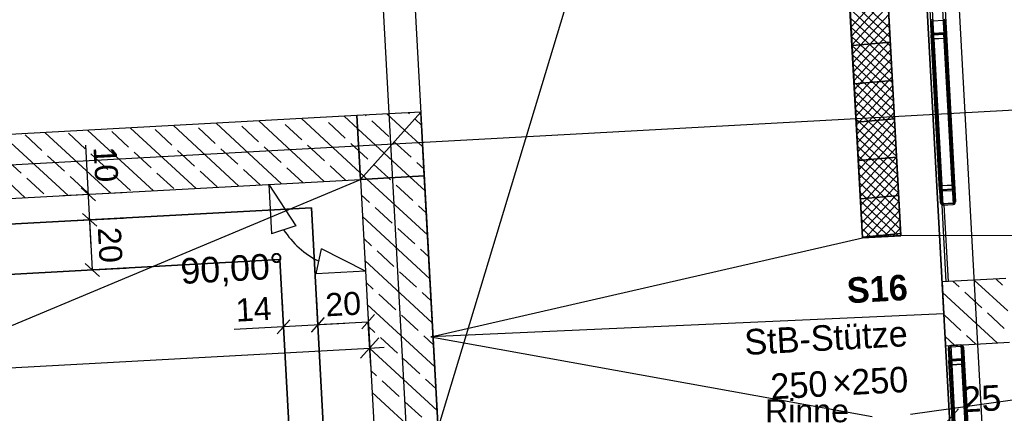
# Model space of a CAD drawing. Extents: x -181 to 1388, y 138 to 979.
# Tile 33 of 82: x 611 to 688, y 436 to 466. Entities that reach past the tile are written whole.
import ezdxf
from ezdxf.lldxf.tags import DXFTag

# ---------------------------------------------------------------- set-up
doc = ezdxf.new("R2010")
doc.units = 0
doc.layers.get('0').update_dxf_attribs({"lineweight": 25})
for name, color, linetype, lineweight, true_color in [('01AFU Allgemein Bemaßung', 7, 'Continuous', 25, 0x848484), ('20 Bodenaufbau - Gefällelinien', 7, 'Continuous', 25, 0x848484), ('20 Dach Stb-Decke', 7, 'Continuous', 25, 0x848484), ('20 Gitterwände', 7, 'Continuous', 25, 0x848484), ('20 Innenwände', 7, 'Continuous', 25, 0x848484), ('20 Stützen', 7, 'Continuous', 25, 0x848484), ('20 Stützen - Beschriftung', 7, 'Continuous', 25, 0x848484), ('70 Bodenabläufe+Rinnen', 7, 'Continuous', 25, 0x848484), ('A-0', 7, 'Continuous', 25, 0x848484), ('S_Betriebswasser', 3, 'Buchstabe-B', 35, 0x00ff00), ('S_Einrichtung', 7, 'Continuous', 35, 0x9dff9d), ('S_Kaltwasser', 3, 'Continuous', 35, 0x00ff00), ('S_Mass', 150, 'Continuous', 25, 0x007fff)]:
    doc.layers.add(name, color=color, linetype=linetype, lineweight=lineweight, true_color=true_color)
doc.layers.add('02 Raster Gebäude', color=7, linetype='Continuous', lineweight=25)
doc.layers.add('X_Text', color=7, linetype='Continuous', lineweight=25)
doc.styles.get("Standard").update_dxf_attribs({"font": 'arial.ttf'})
tags = doc.linetypes.add('Buchstabe-B', pattern='A,82,-6,["B",Standard,S=3.6,R=0,X=-3.6,Y=-1.8],-2', length=90).pattern_tags.tags
tags[15:16] = [DXFTag(74, 4), DXFTag(75, 0), DXFTag(340, '0'), DXFTag(46, 0.0), DXFTag(50, 0.0), DXFTag(44, 0.0), DXFTag(45, 0.0)]
tags[4:5] = [DXFTag(74, 4), DXFTag(75, 0), DXFTag(340, '0'), DXFTag(46, 0.0), DXFTag(50, 0.0), DXFTag(44, 0.0), DXFTag(45, 0.0)]
tags = doc.linetypes.add('Raster', pattern=[0.2, 0.1, -0.05, 0, -0.05]).pattern_tags.tags
tags[10:11] = [DXFTag(74, 4), DXFTag(75, 0), DXFTag(340, '0'), DXFTag(46, 1.0), DXFTag(50, 0.0), DXFTag(44, 0.0), DXFTag(45, 0.0)]
tags[8:9] = [DXFTag(74, 4), DXFTag(75, 0), DXFTag(340, '0'), DXFTag(46, 1.0), DXFTag(50, 0.0), DXFTag(44, 0.0), DXFTag(45, 0.0)]
tags[6:7] = [DXFTag(74, 4), DXFTag(75, 0), DXFTag(340, '0'), DXFTag(46, 1.0), DXFTag(50, 0.0), DXFTag(44, 0.0), DXFTag(45, 0.0)]
tags[4:5] = [DXFTag(74, 4), DXFTag(75, 0), DXFTag(340, '0'), DXFTag(46, 1.0), DXFTag(50, 0.0), DXFTag(44, 0.0), DXFTag(45, 0.0)]
tags = doc.linetypes.add('Strichlinie eng', pattern=[0.115, 0.075, -0.04]).pattern_tags.tags
tags[6:7] = [DXFTag(74, 4), DXFTag(75, 0), DXFTag(340, '0'), DXFTag(46, 1.0), DXFTag(50, 0.0), DXFTag(44, 0.0), DXFTag(45, 0.0)]
tags[4:5] = [DXFTag(74, 4), DXFTag(75, 0), DXFTag(340, '0'), DXFTag(46, 1.0), DXFTag(50, 0.0), DXFTag(44, 0.0), DXFTag(45, 0.0)]
tags = doc.linetypes.add('Öffnungslinie Tür Fenster', pattern=[0.115, 0.075, -0.04]).pattern_tags.tags
tags[6:7] = [DXFTag(74, 4), DXFTag(75, 0), DXFTag(340, '0'), DXFTag(46, 1.0), DXFTag(50, 0.0), DXFTag(44, 0.0), DXFTag(45, 0.0)]
tags[4:5] = [DXFTag(74, 4), DXFTag(75, 0), DXFTag(340, '0'), DXFTag(46, 1.0), DXFTag(50, 0.0), DXFTag(44, 0.0), DXFTag(45, 0.0)]

# ---------------------------------------------------------------- blocks, each defined once
blk = doc.blocks.new('Referenz-A07F5V09WF')
at = {"layer": '01AFU Allgemein Bemaßung', "lineweight": -2}
for p, q in [((630.578, 453.417), (632.693, 450.183)), ((630.578, 453.417), (630.792, 449.559)), ((632.693, 450.183), (630.792, 449.559)), ((634.29, 446.424), (634.703, 448.381)), ((638.149, 446.632), (634.703, 448.381)), ((638.149, 446.632), (634.29, 446.424)), ((638.554, 439.208), (638.368, 442.609)), ((637.769, 439.822), (639.185, 441.402)), ((638.477, 440.612), (639.6, 440.674)), ((465.944, 431.185), (638.477, 440.612)), ((683.74, 437.057), (683.926, 433.656)), ((684.557, 435.85), (683.142, 434.27))]:
    blk.add_line(p, q, dxfattribs=at)
blk.add_ellipse((637.756, 453.81), major_axis=(-6.013, -3.939), ratio=1, start_param=0, end_param=0.520391, dxfattribs=at)
at = {"layer": '02 Raster Gebäude', "linetype": 'Raster', "lineweight": -2, "ltscale": 56.250004}
for p, q in [((658.772, 938.924), (695.782, 262.802)), ((613.839, 936.464), (650.815, 260.979)), ((590.245, 257.658), (746.644, 773.475)), ((1010.163, 476.805), (317.411, 438.884))]:
    blk.add_line(p, q, dxfattribs=at)
at = {"layer": '20 Bodenaufbau - Gefällelinien', "lineweight": -2}
for p, q in [((677.296, 499.322), (680.029, 449.396)), ((677.033, 449.232), (674.3, 499.158)), ((680.029, 449.396), (677.033, 449.232)), ((683.399, 443.297), (643.272, 441.48))]:
    blk.add_line(p, q, dxfattribs=at)
at = {"layer": '20 Bodenaufbau - Gefällelinien', "linetype": 'Öffnungslinie Tür Fenster', "lineweight": -2, "ltscale": 56.250004}
for p, q in [((548.777, 416.579), (637.756, 453.81)), ((643.272, 441.48), (677.033, 449.232)), ((753.154, 449.619), (680.029, 449.396)), ((753.373, 445.625), (680.794, 435.418)), ((643.272, 441.48), (677.798, 435.254))]:
    blk.add_line(p, q, dxfattribs=at)
at = {"layer": '20 Dach Stb-Decke', "linetype": 'Öffnungslinie Tür Fenster', "lineweight": -2, "ltscale": 56.250004}
for p, q in [((686.734, 382.388), (679.956, 506.203)), ((640.016, 504.016), (646.794, 380.202))]:
    blk.add_line(p, q, dxfattribs=at)
at = {"layer": '20 Gitterwände', "linetype": 'Strichlinie eng', "lineweight": -2, "ltscale": 56.250004}
for p, q in [((681.198, 487.079), (682.403, 465.112)), ((681.398, 487.09), (682.602, 465.123)), ((682.197, 487.134), (683.401, 465.167)), ((682.396, 487.145), (683.601, 465.178)), ((682.403, 465.112), (683.122, 451.994)), ((682.602, 465.123), (683.333, 451.806)), ((683.401, 465.167), (684.132, 451.849)), ((683.601, 465.178), (684.32, 452.06)), ((683.122, 451.994), (683.154, 451.896)), ((683.154, 451.896), (683.231, 451.827)), ((683.231, 451.827), (683.333, 451.806)), ((683.333, 451.806), (684.132, 451.849)), ((684.132, 451.849), (684.23, 451.882)), ((684.23, 451.882), (684.299, 451.959)), ((684.299, 451.959), (684.32, 452.06)), ((683.767, 440.713), (683.746, 440.611)), ((683.836, 440.79), (683.767, 440.713)), ((683.935, 440.822), (683.836, 440.79)), ((684.734, 440.866), (683.935, 440.822)), ((683.935, 440.822), (684.983, 421.688)), ((684.734, 440.866), (685.782, 421.732)), ((684.835, 440.845), (684.734, 440.866)), ((684.912, 440.775), (684.835, 440.845)), ((684.944, 440.677), (684.912, 440.775)), ((684.944, 440.677), (685.981, 421.743)), ((683.746, 440.611), (684.783, 421.677))]:
    blk.add_line(p, q, dxfattribs=at)
at = {"layer": '20 Gitterwände', "lineweight": -2}
for p, q in [((682.369, 466.212), (682.348, 466.111)), ((682.348, 466.111), (682.392, 465.312)), ((682.369, 466.212), (682.438, 466.289)), ((682.438, 466.289), (682.537, 466.321)), ((682.458, 466.167), (682.448, 466.116)), ((682.448, 466.116), (682.492, 465.317)), ((682.458, 466.167), (682.493, 466.205)), ((682.493, 466.205), (682.542, 466.221)), ((682.542, 466.221), (683.341, 466.265)), ((683.341, 466.265), (683.392, 466.255)), ((683.392, 466.255), (683.43, 466.22)), ((683.479, 466.306), (683.414, 466.235)), ((683.446, 466.171), (683.43, 466.22)), ((683.437, 466.344), (683.514, 466.275)), ((683.49, 465.372), (683.446, 466.171)), ((683.546, 466.176), (683.514, 466.275)), ((683.59, 465.378), (683.546, 466.176)), ((682.492, 465.317), (682.508, 465.268)), ((683.445, 465.283), (683.48, 465.321)), ((683.574, 465.671), (683.479, 465.569)), ((683.48, 465.321), (683.49, 465.372)), ((683.569, 465.276), (683.59, 465.378)), ((682.392, 465.312), (682.424, 465.213)), ((682.43, 465.114), (682.403, 465.112)), ((683.067, 452.993), (682.403, 465.112)), ((682.424, 465.213), (682.501, 465.144)), ((682.503, 465.118), (682.43, 465.114)), ((682.516, 465.261), (682.45, 465.19)), ((682.501, 465.144), (682.602, 465.123)), ((683.501, 465.172), (682.503, 465.118)), ((682.602, 465.123), (682.503, 465.118)), ((682.503, 465.118), (682.52, 464.798)), ((682.508, 465.268), (682.546, 465.234)), ((682.52, 464.798), (683.519, 464.853)), ((682.62, 464.804), (682.52, 464.798)), ((682.52, 464.798), (683.15, 453.318)), ((682.546, 465.234), (682.597, 465.223)), ((682.597, 465.223), (683.396, 465.267)), ((682.602, 465.123), (683.401, 465.167)), ((683.267, 453.004), (682.602, 465.123)), ((683.419, 464.847), (682.62, 464.804)), ((683.25, 453.323), (682.62, 464.804)), ((682.62, 464.804), (683.25, 453.323)), ((683.191, 465.255), (683.093, 465.15)), ((683.396, 465.267), (683.445, 465.283)), ((683.401, 465.167), (683.5, 465.199)), ((683.501, 465.172), (683.401, 465.167)), ((684.066, 453.048), (683.401, 465.167)), ((683.519, 464.853), (683.419, 464.847)), ((683.419, 464.847), (684.048, 453.367)), ((684.048, 453.367), (683.419, 464.847)), ((683.5, 465.199), (683.569, 465.276)), ((683.574, 465.176), (683.501, 465.172)), ((683.519, 464.853), (683.501, 465.172)), ((684.148, 453.373), (683.519, 464.853)), ((683.601, 465.178), (683.574, 465.176)), ((684.266, 453.059), (683.601, 465.178)), ((683.067, 452.993), (683.094, 452.994)), ((683.094, 452.994), (683.167, 452.998)), ((684.148, 453.373), (683.15, 453.318)), ((683.15, 453.318), (683.25, 453.323)), ((683.15, 453.318), (683.167, 452.998)), ((683.167, 452.998), (684.166, 453.053)), ((683.167, 452.998), (683.267, 453.004)), ((683.169, 452.972), (683.267, 453.004)), ((683.25, 453.323), (684.048, 453.367)), ((683.267, 453.004), (684.066, 453.048)), ((683.466, 453.015), (683.368, 452.909)), ((684.048, 453.367), (684.148, 453.373)), ((684.066, 453.048), (684.166, 453.053)), ((684.066, 453.048), (684.167, 453.026)), ((684.158, 453.028), (684.082, 452.946)), ((684.166, 453.053), (684.148, 453.373)), ((684.166, 453.053), (684.239, 453.057)), ((684.167, 453.026), (684.244, 452.957)), ((684.239, 453.057), (684.266, 453.059)), ((683.1, 452.895), (683.078, 452.793)), ((683.078, 452.793), (683.122, 451.994)), ((683.183, 452.708), (683.089, 452.606)), ((683.1, 452.895), (683.169, 452.972)), ((683.189, 452.849), (683.178, 452.799)), ((683.178, 452.799), (683.222, 452)), ((683.189, 452.849), (683.223, 452.888)), ((683.223, 452.888), (683.273, 452.904)), ((683.273, 452.904), (684.071, 452.948)), ((684.071, 452.948), (684.122, 452.937)), ((684.122, 452.937), (684.161, 452.903)), ((684.177, 452.853), (684.161, 452.903)), ((684.22, 452.055), (684.177, 452.853)), ((684.277, 452.859), (684.244, 452.957)), ((684.32, 452.06), (684.277, 452.859)), ((683.122, 451.994), (683.154, 451.896)), ((683.221, 452.012), (683.144, 451.928)), ((683.154, 451.896), (683.231, 451.827)), ((683.222, 452), (683.238, 451.951)), ((683.231, 451.827), (683.333, 451.806)), ((683.433, 451.811), (683.233, 451.8)), ((683.233, 451.8), (683.561, 445.809)), ((683.238, 451.951), (683.277, 451.916)), ((683.277, 451.916), (683.327, 451.906)), ((683.327, 451.906), (684.126, 451.949)), ((683.333, 451.806), (684.132, 451.849)), ((683.761, 445.82), (683.433, 451.811)), ((684.126, 451.949), (684.175, 451.965)), ((684.132, 451.849), (684.23, 451.882)), ((684.175, 451.965), (684.21, 452.004)), ((684.21, 452.004), (684.22, 452.055)), ((684.23, 451.882), (684.299, 451.959)), ((684.299, 451.959), (684.32, 452.06)), ((683.767, 440.713), (683.746, 440.611)), ((683.767, 440.713), (683.836, 440.79)), ((683.836, 440.79), (683.935, 440.822)), ((683.857, 440.668), (683.846, 440.617)), ((683.857, 440.668), (683.891, 440.706)), ((683.891, 440.706), (683.94, 440.722)), ((683.935, 440.822), (684.734, 440.866)), ((683.94, 440.722), (684.739, 440.766)), ((684.493, 440.853), (684.396, 440.747)), ((684.734, 440.866), (684.835, 440.845)), ((684.739, 440.766), (684.79, 440.755)), ((684.79, 440.755), (684.828, 440.721)), ((684.844, 440.672), (684.828, 440.721)), ((684.835, 440.845), (684.912, 440.775)), ((684.888, 439.873), (684.844, 440.672)), ((684.944, 440.677), (684.912, 440.775)), ((684.988, 439.878), (684.944, 440.677)), ((683.746, 440.611), (683.79, 439.813)), ((683.87, 440.177), (683.775, 440.074)), ((683.846, 440.617), (683.89, 439.818)), ((684.948, 440.608), (684.853, 440.506)), ((683.79, 439.813), (683.822, 439.714)), ((683.827, 439.614), (683.801, 439.613)), ((684.717, 422.875), (683.801, 439.613)), ((683.822, 439.714), (683.899, 439.645)), ((683.901, 439.618), (683.827, 439.614)), ((683.89, 439.818), (683.906, 439.769)), ((683.899, 439.645), (684, 439.624)), ((684.899, 439.673), (683.901, 439.618)), ((684, 439.624), (683.901, 439.618)), ((683.901, 439.618), (683.918, 439.299)), ((683.906, 439.769), (683.944, 439.734)), ((683.918, 439.299), (684.917, 439.354)), ((684.018, 439.304), (683.918, 439.299)), ((683.918, 439.299), (684.8, 423.2)), ((683.944, 439.734), (683.995, 439.724)), ((683.995, 439.724), (684.794, 439.768)), ((684, 439.624), (684.799, 439.668)), ((684.917, 422.886), (684, 439.624)), ((684.817, 439.348), (684.018, 439.304)), ((684.9, 423.206), (684.018, 439.304)), ((684.018, 439.304), (684.9, 423.206)), ((684.14, 439.732), (684.042, 439.626)), ((684.794, 439.768), (684.843, 439.784)), ((684.799, 439.668), (684.898, 439.7)), ((684.899, 439.673), (684.799, 439.668)), ((685.716, 422.93), (684.799, 439.668)), ((684.917, 439.354), (684.817, 439.348)), ((684.817, 439.348), (685.698, 423.25)), ((685.698, 423.25), (684.817, 439.348)), ((684.843, 439.784), (684.877, 439.822)), ((684.877, 439.822), (684.888, 439.873)), ((684.898, 439.7), (684.967, 439.777)), ((684.972, 439.677), (684.899, 439.673)), ((684.917, 439.354), (684.899, 439.673)), ((685.798, 423.255), (684.917, 439.354)), ((684.967, 439.777), (684.988, 439.878)), ((684.999, 439.679), (684.972, 439.677)), ((685.916, 422.941), (684.999, 439.679))]:
    blk.add_line(p, q, dxfattribs=at)
at = {"layer": '20 Innenwände', "linetype": 'Öffnungslinie Tür Fenster', "lineweight": -2, "ltscale": 56.250004}
blk.add_line((679.676, 511.195), (690.175, 319.575), dxfattribs=at)
at = {"layer": '20 Innenwände', "lineweight": -2}
for p, q in [((637.482, 458.802), (582.601, 455.798)), ((637.727, 454.335), (633.14, 458.565)), ((637.539, 457.773), (636.482, 458.747)), ((642.475, 459.076), (637.482, 458.802)), ((638.197, 458.798), (638.153, 458.839)), ((639.962, 457.171), (638.638, 458.391)), ((641.204, 457.658), (639.824, 458.93)), ((641.589, 458.935), (641.495, 459.022)), ((642.53, 458.067), (642.03, 458.529)), ((650.231, 317.389), (642.475, 459.076)), ((621.556, 452.923), (616.43, 457.65)), ((624.898, 453.106), (619.772, 457.833)), ((623.005, 456.484), (621.682, 457.704)), ((628.24, 453.289), (623.114, 458.016)), ((626.396, 456.621), (625.073, 457.841)), ((631.582, 453.472), (626.456, 458.199)), ((629.788, 456.759), (628.464, 457.979)), ((634.924, 453.655), (629.798, 458.382)), ((633.179, 456.896), (631.856, 458.116)), ((636.57, 457.033), (635.247, 458.254)), ((639.602, 455.87), (637.539, 457.773)), ((642.624, 456.348), (641.204, 457.658)), ((611.53, 452.374), (606.404, 457.101)), ((614.872, 452.557), (609.746, 457.284)), ((612.831, 456.071), (611.508, 457.291)), ((618.214, 452.74), (613.088, 457.467)), ((616.222, 456.209), (614.899, 457.429)), ((619.614, 456.346), (618.29, 457.566)), ((624.769, 454.857), (623.446, 456.077)), ((628.161, 454.994), (626.837, 456.214)), ((631.552, 455.132), (630.229, 456.352)), ((634.943, 455.269), (633.62, 456.489)), ((637.633, 456.054), (637.011, 456.627)), ((640.403, 456.764), (640.403, 456.764)), ((641.726, 455.544), (640.403, 456.764)), ((611.204, 454.307), (609.881, 455.527)), ((614.595, 454.444), (613.272, 455.664)), ((617.987, 454.582), (616.664, 455.802)), ((621.378, 454.719), (620.055, 455.939)), ((638.335, 455.407), (637.633, 456.054)), ((641.608, 454.021), (639.602, 455.87)), ((629.911, 453.38), (628.602, 454.587)), ((633.253, 453.563), (631.993, 454.725)), ((636.595, 453.746), (635.385, 454.862)), ((638.801, 454.976), (638.776, 455)), ((639.937, 453.929), (638.801, 454.976)), ((642.718, 454.629), (642.167, 455.137)), ((465.223, 444.365), (637.756, 453.81)), ((612.969, 452.68), (611.645, 453.9)), ((616.36, 452.817), (615.037, 454.037)), ((619.751, 452.955), (618.428, 454.175)), ((623.143, 453.092), (621.819, 454.312)), ((626.534, 453.23), (625.211, 454.45)), ((638, 454.083), (637.727, 454.335)), ((637.756, 453.81), (641.576, 384.02)), ((638.266, 453.838), (638, 454.083)), ((643.001, 449.472), (638.266, 453.838)), ((640.099, 453.78), (639.937, 453.929)), ((642.812, 452.91), (641.608, 454.021)), ((641.864, 452.153), (640.54, 453.373)), ((638.472, 452.015), (637.821, 452.616)), ((640.237, 450.388), (638.913, 451.608)), ((642.907, 451.191), (642.305, 451.746)), ((643.189, 446.034), (637.915, 450.897)), ((642.001, 448.761), (640.678, 449.982)), ((638.61, 448.624), (638.009, 449.178)), ((640.374, 446.997), (639.051, 448.217)), ((643.095, 447.753), (642.442, 448.355)), ((643.377, 442.596), (638.103, 447.458)), ((642.139, 445.37), (640.815, 446.59)), ((638.747, 445.233), (638.197, 445.739)), ((640.512, 443.606), (639.188, 444.826)), ((643.283, 444.315), (642.58, 444.963)), ((643.565, 439.158), (638.292, 444.02)), ((642.276, 441.979), (640.953, 443.199)), ((638.885, 441.841), (638.386, 442.301)), ((643.471, 440.877), (642.717, 441.572)), ((640.649, 440.214), (639.326, 441.434)), ((643.753, 435.719), (638.48, 440.582)), ((642.413, 438.587), (641.09, 439.808)), ((639.022, 438.45), (638.574, 438.863)), ((640.787, 436.823), (639.463, 438.043)), ((643.659, 437.439), (642.855, 438.181)), ((643.942, 432.281), (638.668, 437.144)), ((642.551, 435.196), (641.228, 436.416))]:
    blk.add_line(p, q, dxfattribs=at)
at = {"layer": '20 Stützen', "lineweight": -2}
for p, q in [((688.254, 446.066), (683.262, 445.793)), ((683.262, 445.793), (683.536, 440.8)), ((684.599, 445.393), (684.114, 445.839)), ((688.394, 443.526), (685.785, 445.931)), ((687.99, 445.53), (687.456, 446.023)), ((687.569, 441.021), (683.308, 444.951)), ((686.363, 443.766), (685.04, 444.986)), ((684.736, 442.001), (683.413, 443.222)), ((688.128, 442.139), (686.804, 443.359)), ((684.228, 440.838), (683.497, 441.512)), ((685.898, 440.93), (685.177, 441.595)), ((683.536, 440.8), (688.528, 441.074))]:
    blk.add_line(p, q, dxfattribs=at)
at = {"layer": '70 Bodenabläufe+Rinnen', "lineweight": -2}
for p, q in [((677.296, 499.322), (680.029, 449.396)), ((677.033, 449.232), (674.3, 499.158)), ((679.138, 465.663), (675.974, 468.58)), ((678.967, 468.789), (676.131, 465.713)), ((679.177, 464.946), (676.013, 467.864)), ((679.005, 468.092), (676.169, 465.017)), ((679.217, 464.23), (676.052, 467.148)), ((679.043, 467.396), (676.207, 464.32)), ((679.256, 463.514), (676.092, 466.431)), ((679.081, 466.7), (676.245, 463.624)), ((679.295, 462.797), (676.131, 465.715)), ((679.12, 466.004), (676.283, 462.928)), ((679.334, 462.081), (676.17, 464.999)), ((679.158, 465.307), (676.322, 462.231)), ((679.196, 464.611), (676.36, 461.535)), ((679.373, 461.365), (676.209, 464.283)), ((679.234, 463.915), (676.398, 460.839)), ((679.413, 460.649), (676.248, 463.566)), ((679.272, 463.218), (676.436, 460.143)), ((679.452, 459.932), (676.288, 462.85)), ((679.31, 462.522), (676.474, 459.446)), ((679.491, 459.216), (676.327, 462.134)), ((679.348, 461.826), (676.512, 458.75)), ((679.53, 458.5), (676.366, 461.417)), ((679.569, 457.784), (676.405, 460.701)), ((679.386, 461.13), (676.55, 458.054)), ((679.609, 457.067), (676.445, 459.985)), ((679.424, 460.433), (676.588, 457.358)), ((679.648, 456.351), (676.484, 459.269)), ((679.463, 459.737), (676.626, 456.661)), ((679.687, 455.635), (676.523, 458.552)), ((679.501, 459.041), (676.665, 455.965)), ((679.726, 454.918), (676.562, 457.836)), ((679.539, 458.345), (676.703, 455.269)), ((679.577, 457.648), (676.741, 454.573)), ((679.766, 454.202), (676.601, 457.12)), ((679.615, 456.952), (676.779, 453.876)), ((679.805, 453.486), (676.641, 456.404)), ((679.653, 456.256), (676.817, 453.18)), ((679.844, 452.77), (676.68, 455.687)), ((679.691, 455.56), (676.855, 452.484)), ((679.883, 452.053), (676.719, 454.971)), ((679.729, 454.863), (676.893, 451.788)), ((679.922, 451.337), (676.758, 454.255)), ((679.767, 454.167), (676.931, 451.091)), ((679.962, 450.621), (676.797, 453.538)), ((679.806, 453.471), (676.969, 450.395)), ((680.001, 449.905), (676.837, 452.822)), ((679.844, 452.775), (677.008, 449.699)), ((679.826, 449.385), (676.876, 452.106)), ((679.882, 452.078), (677.27, 449.245)), ((679.13, 449.347), (676.915, 451.39)), ((679.92, 451.382), (677.986, 449.285)), ((679.958, 450.686), (678.702, 449.324)), ((678.434, 449.309), (676.954, 450.673)), ((677.737, 449.271), (676.993, 449.957)), ((679.996, 449.99), (679.418, 449.363)), ((680.029, 449.396), (677.033, 449.232)), ((677.041, 449.233), (677.033, 449.241))]:
    blk.add_line(p, q, dxfattribs=at)
at = {"layer": 'A-0', "linetype": 'Continuous', "lineweight": -2, "ltscale": 312.5}
for p, q in [((680.029, 449.396), (677.296, 499.322)), ((674.3, 499.158), (677.033, 449.232)), ((682.369, 466.212), (682.348, 466.111)), ((682.348, 466.111), (682.392, 465.312)), ((682.438, 466.289), (682.369, 466.212)), ((682.537, 466.321), (682.438, 466.289)), ((682.448, 466.116), (682.458, 466.167)), ((682.492, 465.317), (682.448, 466.116)), ((682.458, 466.167), (682.493, 466.205)), ((682.493, 466.205), (682.542, 466.221)), ((682.542, 466.221), (683.341, 466.265)), ((683.341, 466.265), (683.392, 466.255)), ((683.392, 466.255), (683.43, 466.22)), ((683.43, 466.22), (683.446, 466.171)), ((683.514, 466.275), (683.437, 466.344)), ((683.446, 466.171), (683.49, 465.372)), ((683.546, 466.176), (683.514, 466.275)), ((683.59, 465.378), (683.546, 466.176)), ((682.508, 465.268), (682.492, 465.317)), ((683.48, 465.321), (683.445, 465.283)), ((683.49, 465.372), (683.48, 465.321)), ((683.569, 465.276), (683.59, 465.378)), ((682.392, 465.312), (682.424, 465.213)), ((682.424, 465.213), (682.501, 465.144)), ((682.501, 465.144), (682.602, 465.123)), ((682.546, 465.234), (682.508, 465.268)), ((682.597, 465.223), (682.546, 465.234)), ((683.396, 465.267), (682.597, 465.223)), ((682.602, 465.123), (683.401, 465.167)), ((683.445, 465.283), (683.396, 465.267)), ((683.401, 465.167), (683.5, 465.199)), ((683.5, 465.199), (683.569, 465.276)), ((637.482, 458.802), (470.901, 449.684)), ((642.475, 459.076), (637.482, 458.802)), ((637.482, 458.802), (637.756, 453.81)), ((637.756, 453.81), (637.482, 458.802)), ((642.475, 459.076), (637.756, 453.81)), ((637.756, 453.81), (642.475, 459.076)), ((642.748, 454.083), (642.475, 459.076)), ((465.223, 444.365), (637.756, 453.81)), ((642.748, 454.083), (637.756, 453.81)), ((637.756, 453.81), (642.748, 454.083)), ((637.756, 453.81), (645.238, 317.115)), ((650.231, 317.389), (642.748, 454.083)), ((683.267, 453.004), (683.169, 452.972)), ((684.066, 453.048), (683.267, 453.004)), ((684.167, 453.026), (684.066, 453.048)), ((684.244, 452.957), (684.167, 453.026)), ((683.1, 452.895), (683.078, 452.793)), ((683.078, 452.793), (683.122, 451.994)), ((683.169, 452.972), (683.1, 452.895)), ((683.178, 452.799), (683.189, 452.849)), ((683.222, 452), (683.178, 452.799)), ((683.189, 452.849), (683.223, 452.888)), ((683.223, 452.888), (683.273, 452.904)), ((683.273, 452.904), (684.071, 452.948)), ((684.071, 452.948), (684.122, 452.937)), ((684.122, 452.937), (684.161, 452.903)), ((684.161, 452.903), (684.177, 452.853)), ((684.177, 452.853), (684.22, 452.055)), ((684.277, 452.859), (684.244, 452.957)), ((684.32, 452.06), (684.277, 452.859)), ((683.122, 451.994), (683.154, 451.896)), ((683.154, 451.896), (683.231, 451.827)), ((683.238, 451.951), (683.222, 452)), ((683.231, 451.827), (683.333, 451.806)), ((683.277, 451.916), (683.238, 451.951)), ((683.327, 451.906), (683.277, 451.916)), ((684.126, 451.949), (683.327, 451.906)), ((683.333, 451.806), (684.132, 451.849)), ((684.175, 451.965), (684.126, 451.949)), ((684.132, 451.849), (684.23, 451.882)), ((684.21, 452.004), (684.175, 451.965)), ((684.22, 452.055), (684.21, 452.004)), ((684.23, 451.882), (684.299, 451.959)), ((684.299, 451.959), (684.32, 452.06)), ((677.033, 449.232), (680.029, 449.396)), ((688.254, 446.066), (683.262, 445.793)), ((683.262, 445.793), (683.536, 440.8)), ((683.536, 440.8), (688.528, 441.074)), ((683.767, 440.713), (683.746, 440.611)), ((683.836, 440.79), (683.767, 440.713)), ((683.935, 440.822), (683.836, 440.79)), ((683.846, 440.617), (683.857, 440.668)), ((683.857, 440.668), (683.891, 440.706)), ((683.891, 440.706), (683.94, 440.722)), ((684.734, 440.866), (683.935, 440.822)), ((683.94, 440.722), (684.739, 440.766)), ((684.835, 440.845), (684.734, 440.866)), ((684.739, 440.766), (684.79, 440.755)), ((684.79, 440.755), (684.828, 440.721)), ((684.828, 440.721), (684.844, 440.672)), ((684.912, 440.775), (684.835, 440.845)), ((684.844, 440.672), (684.888, 439.873)), ((684.944, 440.677), (684.912, 440.775)), ((684.988, 439.878), (684.944, 440.677)), ((683.746, 440.611), (683.79, 439.813)), ((683.89, 439.818), (683.846, 440.617)), ((683.79, 439.813), (683.822, 439.714)), ((683.822, 439.714), (683.899, 439.645)), ((683.906, 439.769), (683.89, 439.818)), ((683.899, 439.645), (684, 439.624)), ((683.944, 439.734), (683.906, 439.769)), ((683.995, 439.724), (683.944, 439.734)), ((684.794, 439.768), (683.995, 439.724)), ((684, 439.624), (684.799, 439.668)), ((684.843, 439.784), (684.794, 439.768)), ((684.799, 439.668), (684.898, 439.7)), ((684.877, 439.822), (684.843, 439.784)), ((684.888, 439.873), (684.877, 439.822)), ((684.898, 439.7), (684.967, 439.777)), ((684.967, 439.777), (684.988, 439.878))]:
    blk.add_line(p, q, dxfattribs=at)
at = {"layer": '01AFU Allgemein Bemaßung', "linetype": 'ByBlock', "lineweight": -2, "ltscale": 40.625, "char_height": 2, "attachment_point": 1, "rotation": 3.1332}
for s, insert in [('{\\fArial;90,00°}', (623.622, 447.623)), ('{\\fArial;25}', (684.725, 437.577))]:
    blk.add_mtext(s, dxfattribs=dict(at, insert=insert))
at = {"layer": '20 Stützen - Beschriftung', "lineweight": -2, "char_height": 2, "attachment_point": 1, "rotation": 3.1332}
for s, insert in [('{\\fCentury Gothic|b1|i0;S16}', (675.757, 446.115)), ('{\\fCentury Gothic;StB-Stütze}', (667.741, 442.067)), ('{\\fCentury Gothic;250}', (676.098, 438.94)), ('{\\fCentury Gothic;250}', (669.78, 438.594)), ('{\\fCentury Gothic;×}', (674.588, 438.857))]:
    blk.add_mtext(s, dxfattribs=dict(at, insert=insert))
blk = doc.blocks.new('Polygonsäule-A07F5V23WF')
at = {"color": 0, "linetype": 'ByBlock', "lineweight": -2, "ltscale": 0.35}
for p, q in [((674.316, 499.168), (677.311, 499.331)), ((677.311, 499.331), (680.043, 449.409)), ((677.048, 449.244), (674.316, 499.168)), ((680.043, 449.409), (677.048, 449.244))]:
    blk.add_line(p, q, dxfattribs=at)
blk = doc.blocks.new('Schraffur-A07F5V25WF')
at = {"color": 0, "lineweight": -2}
for p, q in [((674.483, 497.264), (677.41, 497.52)), ((674.643, 494.266), (677.574, 494.523)), ((674.803, 491.269), (677.738, 491.526)), ((674.963, 488.271), (677.902, 488.528)), ((675.123, 485.274), (678.066, 485.531)), ((675.284, 482.276), (678.23, 482.534)), ((675.444, 479.279), (678.394, 479.537)), ((675.604, 476.282), (678.558, 476.54)), ((675.764, 473.284), (678.722, 473.543)), ((675.924, 470.287), (678.886, 470.546)), ((676.084, 467.289), (679.05, 467.549)), ((676.244, 464.292), (679.214, 464.552)), ((676.404, 461.294), (679.378, 461.554)), ((676.564, 458.297), (679.543, 458.557)), ((676.724, 455.299), (679.707, 455.56)), ((676.885, 452.302), (679.871, 452.563)), ((677.045, 449.304), (680.035, 449.566))]:
    blk.add_line(p, q, dxfattribs=at)
blk = doc.blocks.new('Maß-A07F5V37WF')
at = {"color": 0, "linetype": 'ByBlock', "lineweight": -2, "ltscale": 0.25}
for p, q in [((638.255, 444.667), (638.478, 440.614)), ((634.31, 444.45), (634.533, 440.397)), ((633.919, 441.894), (634.92, 443.011)), ((637.865, 442.111), (638.865, 443.228)), ((634.42, 442.453), (638.365, 442.67))]:
    blk.add_line(p, q, dxfattribs=at)
at = {"color": 0, "linetype": 'ByBlock', "lineweight": -2, "ltscale": 0.25, "insert": (634.958, 444.886), "char_height": 1.8, "attachment_point": 1, "rotation": 3.14665}
blk.add_mtext('{\\fArial;20}', dxfattribs=at)
blk = doc.blocks.new('Maß-A07F5V39WF')
at = {"color": 0, "linetype": 'ByBlock', "lineweight": -2, "ltscale": 0.25}
for p, q in [((631.622, 444.274), (631.842, 440.25)), ((634.313, 444.421), (634.533, 440.397)), ((634.923, 442.982), (633.922, 441.865)), ((636.54, 442.539), (627.88, 442.066)), ((632.232, 442.835), (631.23, 441.718))]:
    blk.add_line(p, q, dxfattribs=at)
at = {"color": 0, "linetype": 'ByBlock', "lineweight": -2, "ltscale": 0.25, "insert": (627.946, 444.473), "char_height": 1.8, "attachment_point": 1, "rotation": 3.12751}
blk.add_mtext('{\\fArial;14}', dxfattribs=at)
blk = doc.blocks.new('Maß-A07F5V3DWF')
at = {"color": 0, "linetype": 'ByBlock', "lineweight": -2, "ltscale": 0.25}
for p, q in [((616.679, 448.532), (616.255, 456.5)), ((617.017, 452.147), (615.902, 453.149)), ((614.462, 452.542), (619.1, 452.789)), ((614.569, 450.544), (619.206, 450.791)), ((617.124, 450.149), (616.008, 451.152))]:
    blk.add_line(p, q, dxfattribs=at)
at = {"color": 0, "linetype": 'ByBlock', "lineweight": -2, "ltscale": 0.25, "insert": (618.662, 456.431), "char_height": 1.8, "attachment_point": 1, "rotation": 273.0463}
blk.add_mtext('{\\fArial;10}', dxfattribs=at)
blk = doc.blocks.new('Maß-A07F5V3FWF')
at = {"color": 0, "linetype": 'ByBlock', "lineweight": -2, "ltscale": 0.25}
for p, q in [((614.569, 450.544), (619.206, 450.791)), ((616.008, 451.152), (617.124, 450.149)), ((616.566, 450.65), (616.775, 446.726)), ((614.777, 446.62), (619.415, 446.867)), ((616.217, 447.228), (617.332, 446.225))]:
    blk.add_line(p, q, dxfattribs=at)
at = {"color": 0, "linetype": 'ByBlock', "lineweight": -2, "ltscale": 0.25, "insert": (618.997, 450.119), "char_height": 1.8, "attachment_point": 1, "rotation": 273.0463}
blk.add_mtext('{\\fArial;20}', dxfattribs=at)

msp = doc.modelspace()

# ---------------------------------------------------------------- linework, layer by layer
at = {"layer": 'S_Betriebswasser', "ltscale": 0.35}
for p, q in [((589.472, 449.164), (633.924, 451.596)), ((633.924, 451.596), (637.448, 386.799))]:
    msp.add_line(p, q, dxfattribs=at)
at = {"layer": 'S_Kaltwasser'}
for p, q in [((475.384, 438.918), (631.44, 447.531)), ((631.44, 447.531), (634.796, 386.653))]:
    msp.add_line(p, q, dxfattribs=at)

# ---------------------------------------------------------------- block references
at = {"color": 8, "lineweight": 25, "ltscale": 1250, "true_color": 0x808080}
msp.add_blockref('Referenz-A07F5V09WF', (0, 0), dxfattribs=at)
at = {"layer": 'S_Einrichtung', "ltscale": 0.35}
for name in ['Polygonsäule-A07F5V23WF', 'Schraffur-A07F5V25WF']:
    msp.add_blockref(name, (0, 0), dxfattribs=at)
at = {"layer": 'S_Mass', "ltscale": 0.25}
for name in ['Maß-A07F5V3DWF', 'Maß-A07F5V3FWF', 'Maß-A07F5V39WF', 'Maß-A07F5V37WF']:
    msp.add_blockref(name, (0, 0), dxfattribs=at)

# ---------------------------------------------------------------- texts
at = {"layer": 'X_Text', "ltscale": 0.25, "insert": (669.407, 436.609), "char_height": 1.8, "attachment_point": 1}
msp.add_mtext('{\\fArial;Rinne }', dxfattribs=at)

doc.saveas('drawing.dxf')
